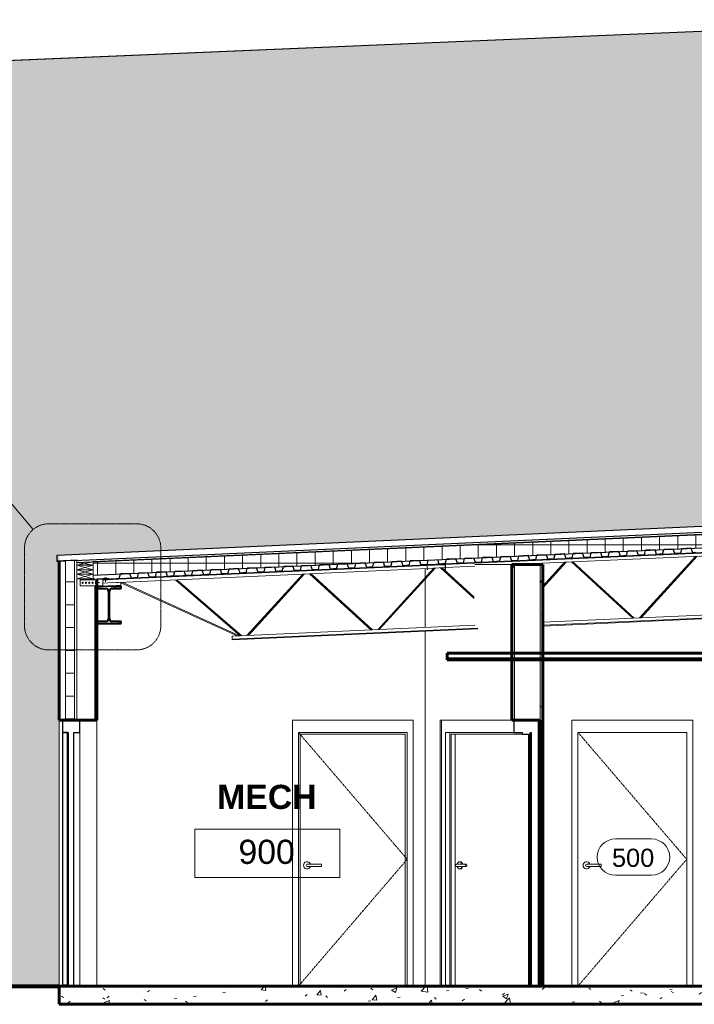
# Model space of a CAD drawing. Header units: inches. Extents: x -2835 to 447, y -63 to 390.
# Tile 2 of 92: x -2586 to -2363, y -6 to 320. Entities that reach past the tile are written whole.
import ezdxf

# ---------------------------------------------------------------- set-up
doc = ezdxf.new("R2010")
doc.units = ezdxf.units.IN
doc.header["$MEASUREMENT"] = 0
for name, pattern in [('Dash 1_16_', [0.125, 0.0625, -0.0625]), ('Dash Dot 3_16_', [0.3125, 0.1875, -0.0625, 0, -0.0625]), ('Grid Line 1_2_', [0.875, 0.5, -0.125, 0.125, -0.125])]:
    doc.linetypes.add(name, pattern=pattern)
for name, color, linetype, lineweight in [('A-ANNO-SYMB', 150, 'Continuous', 9), ('A-AREA-IDEN', 2, 'Continuous', 9), ('A-CLNG', 13, 'Continuous', 18), ('A-DETL', 90, 'Continuous', 9), ('A-DETL-GENF', 92, 'Continuous', 9), ('A-DETL-MEDM', 33, 'Continuous', 30), ('A-DETL-THIN', 151, 'Continuous', 9), ('A-DOOR', 31, 'Continuous', 18), ('A-DOOR-FRAM', 31, 'Continuous', 9), ('A-DOOR-IDEN', 31, 'Continuous', 9), ('A-FLOR', 192, 'Continuous', 18), ('A-FLOR-LEVL', 51, 'Continuous', 9), ('A-FLOR-PATT', 8, 'Continuous', 60), ('A-ROOF', 132, 'Continuous', 18), ('A-WALL', 113, 'Continuous', 18), ('A-WALL-PATT', 111, 'Continuous', 18), ('C-TOPO', 7, 'Continuous', 9), ('I-WALL', 2, 'Continuous', 18), ('S-BEAM', 12, 'Continuous', 18)]:
    doc.layers.add(name, color=color, linetype=linetype, lineweight=lineweight)
doc.styles.add('Arial', font='arial.ttf', dxfattribs={"height": 0.125})
doc.styles.add('Arial_1', font='arial.ttf', dxfattribs={"height": 0.09375})
doc.styles.add('Arial_B', font='arialbd.ttf', dxfattribs={"height": 0.125})
pattern_1 = [(0, (-2446.569, 164), (20.48, 5.12), [0.845, -14.515, 0.845, -14.515, -81.92]), (0, (-2446.569, 164), (20.48, 5.12), [-30.72, 0.845, -29.875, 0.845, -14.515, -35.84]), (0, (-2446.569, 164), (20.48, 5.12), [-76.8, 0.845, -9.395, 0.845, -24.755]), (120, (-2438.889, 166.56), (-14.67405, 15.1762), [0.845, -14.515, 0.845, -14.515, -81.92]), (120, (-2438.889, 166.56), (-14.67405, 15.1762), [-30.72, 0.845, -29.875, 0.845, -14.515, -35.84]), (120, (-2438.889, 166.56), (-14.67405, 15.1762), [-76.8, 0.845, -9.395, 0.845, -24.755]), (240, (-2436.329, 176.8), (-5.80595, -20.2962), [0.845, -14.515, 0.845, -14.515, -81.92]), (240, (-2436.329, 176.8), (-5.80595, -20.2962), [-30.72, 0.845, -29.875, 0.845, -14.515, -35.84]), (240, (-2436.329, 176.8), (-5.80595, -20.2962), [-76.8, 0.845, -9.395, 0.845, -24.755])]
pattern_2 = [(0, (-2446.569, 164), (0, 7.554), []), (90, (-2446.569, 164), (-7.554, 5e-16), [])]

# ---------------------------------------------------------------- blocks, each defined once
blk = doc.blocks.new('Door-Passage-Single-Flush - 36_ x 84_-580149-SHARED SPACE CROSS SECTION')
at = {"layer": 'A-DOOR', "linetype": 'Dash 1_16_', "lineweight": 9}
for p, q in [((-2401.59, 84), (-2365.59, 42)), ((-2365.59, 42), (-2401.59, 0))]:
    blk.add_line(p, q, dxfattribs=at)
at = {"layer": 'A-DOOR', "lineweight": 9}
for p, q in [((-2401.59, 84), (-2401.59, 0)), ((-2365.59, 84), (-2401.59, 84)), ((-2365.59, 0), (-2365.59, 84)), ((-2393.91, 40.39), (-2398.04, 40.39)), ((-2398.04, 39.61), (-2393.91, 39.61)), ((-2393.91, 40.39), (-2393.91, 40)), ((-2393.91, 40), (-2393.91, 39.61))]:
    blk.add_line(p, q, dxfattribs=at)
at = {"layer": 'A-DOOR', "lineweight": 9, "flags": 128}
for points in [[(-2398.04, 40.39), (-2398.07, 40.39), (-2398.09, 40.39), (-2398.12, 40.39), (-2398.14, 40.39), (-2398.16, 40.39), (-2398.19, 40.39), (-2398.21, 40.39), (-2398.23, 40.39), (-2398.25, 40.39), (-2398.27, 40.39), (-2398.3, 40.39), (-2398.32, 40.39), (-2398.34, 40.39), (-2398.36, 40.39), (-2398.38, 40.39), (-2398.4, 40.39), (-2398.42, 40.39), (-2398.43, 40.39), (-2398.45, 40.39), (-2398.47, 40.39), (-2398.48, 40.39), (-2398.5, 40.39), (-2398.51, 40.39), (-2398.53, 40.39), (-2398.54, 40.39), (-2398.55, 40.39), (-2398.57, 40.39), (-2398.58, 40.39), (-2398.59, 40.39), (-2398.6, 40.39), (-2398.6, 40.39), (-2398.61, 40.39), (-2398.62, 40.39), (-2398.62, 40.39), (-2398.63, 40.39), (-2398.63, 40.39), (-2398.63, 40.39), (-2398.63, 40.39), (-2398.64, 40.39)], [(-2398.64, 39.61), (-2398.63, 39.61), (-2398.63, 39.61), (-2398.63, 39.61), (-2398.63, 39.61), (-2398.62, 39.61), (-2398.62, 39.61), (-2398.61, 39.61), (-2398.61, 39.61), (-2398.6, 39.61), (-2398.59, 39.61), (-2398.58, 39.61), (-2398.57, 39.61), (-2398.56, 39.61), (-2398.54, 39.61), (-2398.53, 39.61), (-2398.52, 39.61), (-2398.5, 39.61), (-2398.49, 39.61), (-2398.47, 39.61), (-2398.46, 39.61), (-2398.44, 39.61), (-2398.42, 39.61), (-2398.4, 39.61), (-2398.38, 39.61), (-2398.36, 39.61), (-2398.34, 39.61), (-2398.32, 39.61), (-2398.3, 39.61), (-2398.28, 39.61), (-2398.26, 39.61), (-2398.24, 39.61), (-2398.21, 39.61), (-2398.19, 39.61), (-2398.17, 39.61), (-2398.15, 39.61), (-2398.12, 39.61), (-2398.1, 39.61), (-2398.07, 39.61), (-2398.05, 39.61), (-2398.04, 39.61)]]:
    blk.add_lwpolyline(points, dxfattribs=at)
at = {"layer": 'A-DOOR', "lineweight": 9}
for centre, radius, start, end in [((-2398.73, 40), 1.18, 19.6343, 180), ((-2398.73, 40), 1.18, 180, 340.4367), ((-2398.64, 40), 0.394, 165, 180), ((-2398.64, 40), 0.394, 180, 195), ((-2398.64, 40), 0.394, 120, 135), ((-2398.64, 40), 0.394, 225, 240)]:
    blk.add_arc(centre, radius, start, end, dxfattribs=at)
at = {"layer": 'A-DOOR-FRAM'}
for p, q in [((-2401.59, 0), (-2401.59, 84)), ((-2401.59, 84), (-2365.59, 84)), ((-2365.59, 0), (-2365.59, 84))]:
    blk.add_line(p, q, dxfattribs=at)
blk = doc.blocks.new('Door-Passage-Single-Flush - 36_ x 84_-580072-SHARED SPACE CROSS SECTION')
at = {"layer": 'A-DOOR', "linetype": 'Dash 1_16_', "lineweight": 9}
for p, q in [((-2494.09, 84), (-2458.09, 42)), ((-2458.09, 42), (-2494.09, 0))]:
    blk.add_line(p, q, dxfattribs=at)
at = {"layer": 'A-DOOR', "lineweight": 9}
for p, q in [((-2486.41, 40.39), (-2490.54, 40.39)), ((-2490.54, 39.61), (-2486.41, 39.61)), ((-2486.41, 40.39), (-2486.41, 40)), ((-2486.41, 40), (-2486.41, 39.61))]:
    blk.add_line(p, q, dxfattribs=at)
at = {"layer": 'A-DOOR', "lineweight": 9, "flags": 128}
for points in [[(-2490.54, 40.39), (-2490.57, 40.39), (-2490.59, 40.39), (-2490.62, 40.39), (-2490.64, 40.39), (-2490.66, 40.39), (-2490.69, 40.39), (-2490.71, 40.39), (-2490.73, 40.39), (-2490.75, 40.39), (-2490.77, 40.39), (-2490.8, 40.39), (-2490.82, 40.39), (-2490.84, 40.39), (-2490.86, 40.39), (-2490.88, 40.39), (-2490.9, 40.39), (-2490.92, 40.39), (-2490.93, 40.39), (-2490.95, 40.39), (-2490.97, 40.39), (-2490.98, 40.39), (-2491, 40.39), (-2491.01, 40.39), (-2491.03, 40.39), (-2491.04, 40.39), (-2491.05, 40.39), (-2491.07, 40.39), (-2491.08, 40.39), (-2491.09, 40.39), (-2491.1, 40.39), (-2491.1, 40.39), (-2491.11, 40.39), (-2491.12, 40.39), (-2491.12, 40.39), (-2491.13, 40.39), (-2491.13, 40.39), (-2491.13, 40.39), (-2491.13, 40.39), (-2491.14, 40.39)], [(-2491.14, 39.61), (-2491.13, 39.61), (-2491.13, 39.61), (-2491.13, 39.61), (-2491.13, 39.61), (-2491.12, 39.61), (-2491.12, 39.61), (-2491.11, 39.61), (-2491.11, 39.61), (-2491.1, 39.61), (-2491.09, 39.61), (-2491.08, 39.61), (-2491.07, 39.61), (-2491.06, 39.61), (-2491.04, 39.61), (-2491.03, 39.61), (-2491.02, 39.61), (-2491, 39.61), (-2490.99, 39.61), (-2490.97, 39.61), (-2490.96, 39.61), (-2490.94, 39.61), (-2490.92, 39.61), (-2490.9, 39.61), (-2490.88, 39.61), (-2490.86, 39.61), (-2490.84, 39.61), (-2490.82, 39.61), (-2490.8, 39.61), (-2490.78, 39.61), (-2490.76, 39.61), (-2490.74, 39.61), (-2490.71, 39.61), (-2490.69, 39.61), (-2490.67, 39.61), (-2490.65, 39.61), (-2490.62, 39.61), (-2490.6, 39.61), (-2490.57, 39.61), (-2490.55, 39.61), (-2490.54, 39.61)]]:
    blk.add_lwpolyline(points, dxfattribs=at)
at = {"layer": 'A-DOOR', "lineweight": 9}
for centre, radius, start, end in [((-2491.23, 40), 1.18, 19.6343, 180), ((-2491.23, 40), 1.18, 180, 340.4367), ((-2491.14, 40), 0.394, 165, 180), ((-2491.14, 40), 0.394, 180, 195), ((-2491.14, 40), 0.394, 120, 135), ((-2491.14, 40), 0.394, 225, 240)]:
    blk.add_arc(centre, radius, start, end, dxfattribs=at)
at = {"layer": 'A-DOOR-FRAM'}
for p, q in [((-2494.09, 84), (-2458.09, 84)), ((-2494.09, 0), (-2494.09, 84)), ((-2493.46, 83.37), (-2458.71, 83.37)), ((-2493.46, 0), (-2493.46, 83.37)), ((-2458.71, 83.37), (-2458.71, 0)), ((-2458.09, 84), (-2458.09, 0))]:
    blk.add_line(p, q, dxfattribs=at)
blk = doc.blocks.new('K-Series Bar Joist-Rod Web - 22K5-486216-SHARED SPACE CROSS SECTION')
at = {"layer": 'S-BEAM', "color": 250}
for p, q in [((-2295.82, 146.49), (-2451.28, 139.5)), ((-2295.82, 146.24), (-2445.71, 139.5)), ((-2295.82, 145.24), (-2423.46, 139.5)), ((-2337.98, 123.83), (-2318.25, 144.23)), ((-2337.43, 123.85), (-2317.85, 144.12)), ((-2337.22, 123.86), (-2300.09, 145.05)), ((-2336.4, 123.9), (-2299.67, 144.86)), ((-2317.98, 144.25), (-2317.85, 144.12)), ((-2295.82, 145.24), (-2299.68, 145.07)), ((-2299.63, 144.07), (-2299.68, 145.07)), ((-2295.82, 144.24), (-2299.63, 144.07)), ((-2299.63, 144), (-2299.63, 144.07)), ((-2295.63, 144.08), (-2295.63, 144)), ((-2413.22, 131.8), (-2405.47, 140.31)), ((-2406, 140.29), (-2413.22, 132.35)), ((-2403.76, 140.39), (-2383.46, 121.78)), ((-2382.93, 121.8), (-2403.23, 140.41)), ((-2362.68, 142.23), (-2381.22, 121.88)), ((-2380.69, 121.9), (-2362.15, 142.26)), ((-2360.44, 142.34), (-2340.15, 123.73)), ((-2339.62, 123.75), (-2359.91, 142.36)), ((-2451.43, 139.49), (-2556.07, 134.79)), ((-2451.46, 139.24), (-2556.07, 134.54)), ((-2451.46, 138.24), (-2556.07, 133.53)), ((-2449.31, 138.34), (-2467.85, 117.98)), ((-2467.32, 118.01), (-2448.78, 138.36)), ((-2446.49, 139.46), (-2451.43, 139.24)), ((-2445.5, 138.51), (-2451.43, 138.24)), ((-2447.07, 138.44), (-2435.96, 128.25)), ((-2435.96, 128.76), (-2446.54, 138.46)), ((-2435.71, 138.95), (-2445.46, 138.51)), ((-2552.86, 133.68), (-2556.07, 133.53)), ((-2552.86, 133.68), (-2552.82, 132.68)), ((-2513.56, 115.93), (-2552.45, 133.7)), ((-2534.68, 134.36), (-2534.56, 134.5)), ((-2513.37, 115.95), (-2534.68, 134.36)), ((-2512.81, 115.96), (-2534.29, 134.51)), ((-2492.63, 136.39), (-2511.17, 116.03)), ((-2510.64, 116.06), (-2492.1, 136.41)), ((-2490.39, 136.49), (-2470.09, 117.88)), ((-2469.56, 117.91), (-2489.86, 136.51)), ((-2552.82, 132.68), (-2556.07, 132.53)), ((-2552.8, 132.43), (-2556.07, 132.28)), ((-2514.38, 115.89), (-2552.85, 133.47)), ((-2552.82, 132.68), (-2552.8, 132.43)), ((-2334.77, 123.97), (-2413.22, 120.44)), ((-2334.77, 123.97), (-2334.72, 122.97)), ((-2334.72, 122.97), (-2413.22, 119.44)), ((-2334.71, 122.72), (-2413.22, 119.19)), ((-2334.72, 122.97), (-2334.71, 122.72)), ((-2435.71, 119.43), (-2516.02, 115.82)), ((-2434.71, 118.47), (-2515.98, 114.82)), ((-2434.71, 118.22), (-2515.96, 114.57)), ((-2515.98, 114.82), (-2516.02, 115.82)), ((-2515.96, 114.57), (-2515.98, 114.82))]:
    blk.add_line(p, q, dxfattribs=at)
blk = doc.blocks.new('W-Wide Flange - W12X50-V1-SHARED SPACE CROSS SECTION')
at = {"layer": 'S-BEAM', "color": 55, "lineweight": 30}
for p, q in [((-2558.82, 132.25), (-2560.84, 132.25)), ((-2560.84, 132.25), (-2560.84, 131.61)), ((-2560.84, 131.61), (-2557.84, 131.61)), ((-2556.98, 130.75), (-2556.98, 121.55)), ((-2556.61, 121.55), (-2556.61, 130.75)), ((-2552.76, 132.25), (-2556.07, 132.25)), ((-2555.75, 131.61), (-2552.76, 131.61)), ((-2552.76, 131.61), (-2552.76, 132.25)), ((-2557.84, 120.69), (-2560.84, 120.69)), ((-2560.84, 120.69), (-2560.84, 120.05)), ((-2552.76, 120.69), (-2555.75, 120.69)), ((-2552.76, 120.05), (-2552.76, 120.69)), ((-2560.84, 120.05), (-2552.76, 120.05))]:
    blk.add_line(p, q, dxfattribs=at)
for centre, start, end in [((-2557.84, 130.75), 0, 90), ((-2555.75, 130.75), 90, 180), ((-2557.84, 121.55), 270, 0), ((-2555.75, 121.55), 180, 270)]:
    blk.add_arc(centre, 0.86, start, end, dxfattribs=at)
blk = doc.blocks.new('Door-Passage-Single-Flush - 36_ x 84_-579968-SHARED SPACE CROSS SECTION')
at = {"layer": 'A-DOOR', "lineweight": 30}
for p, q in [((-2417.11, 84), (-2417.11, 0)), ((-2417.06, 84), (-2417.11, 84)), ((-2417.06, 0), (-2417.06, 84)), ((-2417.11, 0), (-2417.06, 0))]:
    blk.add_line(p, q, dxfattribs=at)
at = {"layer": 'A-DOOR', "lineweight": 9}
for p, q in [((-2438.59, 40.39), (-2441.51, 40.39)), ((-2441.51, 39.61), (-2438.59, 39.61)), ((-2440.52, 41.18), (-2440.74, 41.18)), ((-2440.74, 38.82), (-2440.52, 38.82))]:
    blk.add_line(p, q, dxfattribs=at)
at = {"layer": 'A-DOOR', "lineweight": 9, "flags": 128}
for points in [[(-2442.08, 40), (-2442.08, 40.02), (-2442.08, 40.03), (-2442.07, 40.05), (-2442.07, 40.06), (-2442.07, 40.08), (-2442.07, 40.09), (-2442.06, 40.11), (-2442.06, 40.12), (-2442.05, 40.14), (-2442.05, 40.15), (-2442.04, 40.17), (-2442.03, 40.18), (-2442.02, 40.2), (-2442.02, 40.21), (-2442.01, 40.22), (-2442, 40.24), (-2441.99, 40.25), (-2441.98, 40.26), (-2441.97, 40.27), (-2441.96, 40.28), (-2441.95, 40.29), (-2441.93, 40.3), (-2441.92, 40.31), (-2441.91, 40.32), (-2441.9, 40.33), (-2441.88, 40.34), (-2441.87, 40.35), (-2441.85, 40.35), (-2441.84, 40.36), (-2441.83, 40.37), (-2441.81, 40.37), (-2441.8, 40.38), (-2441.78, 40.38), (-2441.77, 40.38), (-2441.75, 40.39), (-2441.73, 40.39), (-2441.72, 40.39), (-2441.7, 40.39), (-2441.69, 40.39), (-2441.68, 40.39)], [(-2441.68, 39.61), (-2441.7, 39.61), (-2441.71, 39.61), (-2441.73, 39.61), (-2441.75, 39.61), (-2441.76, 39.61), (-2441.78, 39.62), (-2441.79, 39.62), (-2441.81, 39.63), (-2441.82, 39.63), (-2441.84, 39.64), (-2441.85, 39.64), (-2441.86, 39.65), (-2441.88, 39.66), (-2441.89, 39.67), (-2441.91, 39.68), (-2441.92, 39.68), (-2441.93, 39.69), (-2441.94, 39.7), (-2441.95, 39.71), (-2441.97, 39.73), (-2441.98, 39.74), (-2441.99, 39.75), (-2442, 39.76), (-2442.01, 39.77), (-2442.01, 39.79), (-2442.02, 39.8), (-2442.03, 39.81), (-2442.04, 39.83), (-2442.04, 39.84), (-2442.05, 39.86), (-2442.06, 39.87), (-2442.06, 39.89), (-2442.06, 39.9), (-2442.07, 39.92), (-2442.07, 39.93), (-2442.07, 39.95), (-2442.07, 39.96), (-2442.08, 39.98), (-2442.08, 40), (-2442.08, 40)], [(-2441.51, 40.39), (-2441.53, 40.39), (-2441.54, 40.39), (-2441.56, 40.39), (-2441.57, 40.39), (-2441.58, 40.39), (-2441.6, 40.39), (-2441.61, 40.39), (-2441.62, 40.39), (-2441.63, 40.39), (-2441.64, 40.39), (-2441.65, 40.39), (-2441.66, 40.39), (-2441.66, 40.39), (-2441.67, 40.39), (-2441.67, 40.39), (-2441.68, 40.39), (-2441.68, 40.39), (-2441.68, 40.39), (-2441.68, 40.39), (-2441.68, 40.39)], [(-2441.68, 40.39), (-2441.68, 40.39), (-2441.68, 40.39), (-2441.68, 40.39), (-2441.68, 40.39), (-2441.67, 40.39), (-2441.67, 40.39), (-2441.66, 40.39), (-2441.65, 40.39), (-2441.65, 40.39), (-2441.64, 40.39), (-2441.63, 40.39), (-2441.62, 40.39), (-2441.6, 40.39), (-2441.59, 40.39), (-2441.58, 40.39), (-2441.57, 40.39), (-2441.55, 40.39), (-2441.54, 40.39), (-2441.52, 40.39), (-2441.51, 40.39)], [(-2441.51, 39.61), (-2441.53, 39.61), (-2441.54, 39.61), (-2441.56, 39.61), (-2441.57, 39.61), (-2441.58, 39.61), (-2441.6, 39.61), (-2441.61, 39.61), (-2441.62, 39.61), (-2441.63, 39.61), (-2441.64, 39.61), (-2441.65, 39.61), (-2441.66, 39.61), (-2441.66, 39.61), (-2441.67, 39.61), (-2441.67, 39.61), (-2441.68, 39.61), (-2441.68, 39.61), (-2441.68, 39.61), (-2441.68, 39.61), (-2441.68, 39.61)], [(-2441.68, 39.61), (-2441.68, 39.61), (-2441.68, 39.61), (-2441.68, 39.61), (-2441.68, 39.61), (-2441.67, 39.61), (-2441.67, 39.61), (-2441.66, 39.61), (-2441.65, 39.61), (-2441.65, 39.61), (-2441.64, 39.61), (-2441.63, 39.61), (-2441.62, 39.61), (-2441.6, 39.61), (-2441.59, 39.61), (-2441.58, 39.61), (-2441.57, 39.61), (-2441.55, 39.61), (-2441.54, 39.61), (-2441.52, 39.61), (-2441.51, 39.61)]]:
    blk.add_lwpolyline(points, dxfattribs=at)
at = {"layer": 'A-DOOR', "lineweight": 9}
for centre, major_axis, start_param, end_param in [((-2440.74, 40), (0, 1.18), 5.055073, 7.514078), ((-2440.74, 40), (0, 1.18), 1.9107, 4.369705), ((-2440.52, 40), (0, 1.18), 5.050329, 6.283185), ((-2440.52, 40), (0, 1.18), 3.141593, 4.369705), ((-2438.59, 40), (0, 0.394), 4.712389, 7.853982), ((-2438.59, 40), (0, 0.394), 1.570796, 4.712389)]:
    blk.add_ellipse(centre, major_axis=major_axis, ratio=0.707107, start_param=start_param, end_param=end_param, dxfattribs=at)
at = {"layer": 'A-DOOR-FRAM'}
for p, q in [((-2446.78, 88), (-2446.78, 0)), ((-2445.37, 0), (-2445.37, 84)), ((-2445.37, 84), (-2422.77, 84)), ((-2444, 84), (-2444, 0)), ((-2443.56, 0), (-2443.56, 83.37)), ((-2443.56, 83.37), (-2420.03, 83.37)), ((-2442.23, 83.37), (-2442.23, 0))]:
    blk.add_line(p, q, dxfattribs=at)
at = {"layer": 'A-DOOR-FRAM', "lineweight": 30}
for p, q in [((-2414.64, 88), (-2422.77, 88)), ((-2422.77, 88), (-2422.77, 84)), ((-2414.64, 0), (-2414.64, 88)), ((-2422.77, 84), (-2420.03, 84)), ((-2420.03, 84), (-2420.03, 83.37)), ((-2420.03, 83.37), (-2417.94, 83.37)), ((-2417.94, 83.37), (-2417.94, 0)), ((-2417.38, 0), (-2417.38, 84)), ((-2417.38, 84), (-2417.06, 84)), ((-2417.06, 84), (-2417.06, 0)), ((-2417.94, 0), (-2417.38, 0)), ((-2417.06, 0), (-2414.64, 0))]:
    blk.add_line(p, q, dxfattribs=at)
blk = doc.blocks.new('Door-Exterior-Double - 72_ x 84_-481738-SHARED SPACE CROSS SECTION')
at = {"layer": 'A-DOOR', "lineweight": 30}
for p, q in [((-2570.46, 84), (-2572.21, 84)), ((-2572.21, 84), (-2572.21, 0.5)), ((-2570.46, 0.5), (-2570.46, 84)), ((-2572.21, 0.5), (-2570.46, 0.5))]:
    blk.add_line(p, q, dxfattribs=at)
at = {"layer": 'A-DOOR', "lineweight": 9}
for p, q in [((-2572.21, 0.5), (-2573.21, 0)), ((-2570.46, 0.5), (-2572.21, 0.5)), ((-2569.46, 0), (-2570.46, 0.5)), ((-2573.21, 0), (-2569.46, 0))]:
    blk.add_line(p, q, dxfattribs=at)
at = {"layer": 'A-DOOR-FRAM', "lineweight": 30}
for p, q in [((-2566.46, 88), (-2572.21, 88)), ((-2572.21, 88), (-2572.21, 84)), ((-2566.46, 84), (-2566.46, 88)), ((-2572.21, 84), (-2570.28, 84)), ((-2570.28, 84), (-2570.28, 0)), ((-2568.4, 0), (-2568.4, 84)), ((-2568.4, 84), (-2566.46, 84)), ((-2570.28, 0), (-2568.4, 0))]:
    blk.add_line(p, q, dxfattribs=at)
at = {"layer": 'A-DOOR-FRAM'}
blk.add_line((-2566.46, 84), (-2566.46, 0), dxfattribs=at)
blk = doc.blocks.new('W-Wide Flange - W12X50-V3-SHARED SPACE CROSS SECTION')
at = {"layer": 'S-BEAM', "lineweight": 9}
h = blk.add_hatch(dxfattribs=at)
h.set_pattern_fill('FP1_4', color=256, style=0, pattern_type=2)
h.set_pattern_definition([(45, (-2446.569, 164), (-6.3357, 6.3357), []), (45, (-2446.569, 173.6), (-6.3357, 6.3357), [])])
h.paths.add_polyline_path([(-2552.76, 120.05), (-2552.76, 120.69), (-2555.75, 120.69), (-2556.18, 120.81), (-2556.5, 121.12), (-2556.61, 121.55), (-2556.61, 130.75), (-2556.5, 131.18), (-2556.18, 131.49), (-2555.75, 131.61), (-2552.76, 131.61), (-2552.76, 132.25), (-2560.84, 132.25), (-2560.84, 131.61), (-2557.84, 131.61), (-2557.41, 131.49), (-2557.1, 131.18), (-2556.98, 130.75), (-2556.98, 121.55), (-2557.1, 121.12), (-2557.41, 120.81), (-2557.84, 120.69), (-2560.84, 120.69), (-2560.84, 120.05)])
at = {"layer": 'S-BEAM', "lineweight": 40}
for p, q in [((-2558.82, 132.25), (-2560.84, 132.25)), ((-2560.84, 132.25), (-2560.84, 131.61)), ((-2560.84, 131.61), (-2557.84, 131.61)), ((-2556.98, 130.75), (-2556.98, 121.55)), ((-2556.61, 121.55), (-2556.61, 130.75)), ((-2552.76, 132.25), (-2556.07, 132.25)), ((-2555.75, 131.61), (-2552.76, 131.61)), ((-2552.76, 131.61), (-2552.76, 132.25)), ((-2557.84, 120.69), (-2560.84, 120.69)), ((-2560.84, 120.69), (-2560.84, 120.05)), ((-2552.76, 120.69), (-2555.75, 120.69)), ((-2552.76, 120.05), (-2552.76, 120.69)), ((-2560.84, 120.05), (-2552.76, 120.05))]:
    blk.add_line(p, q, dxfattribs=at)
for centre, start, end in [((-2557.84, 130.75), 0, 90), ((-2555.75, 130.75), 90, 180), ((-2557.84, 121.55), 270, 0), ((-2555.75, 121.55), 180, 270)]:
    blk.add_arc(centre, 0.86, start, end, dxfattribs=at)
blk = doc.blocks.new('Metal Deck - 1 1_2_-21196-SHARED SPACE CROSS SECTION')
at = {"layer": 'A-DETL-MEDM'}
for p, q in [((-2451.47, 139.49), (-2451.11, 141)), ((-2447.48, 139.67), (-2447.98, 141.15)), ((-2451.47, 139.49), (-2452.47, 139.45)), ((-2446.48, 139.72), (-2447.48, 139.67))]:
    blk.add_line(p, q, dxfattribs=at)
blk = doc.blocks.new('Rigid Insulation-Section - 4_4_-565213-SHARED SPACE CROSS SECTION')
at = {"layer": 'A-DETL-GENF'}
h = blk.add_hatch(dxfattribs=at)
h.set_pattern_fill('FP1_5', color=256, style=0, pattern_type=2)
h.set_pattern_definition([(0, (-2446.569, 164), (0, 6), []), (90, (-2446.569, 164), (-6, 4e-16), [])])
h.paths.add_polyline_path([(-2561.96, 136.02), (-2290.46, 148.22), (-2290.46, 152.62), (-2290.46, 152.62), (-2561.96, 140.43), (-2561.96, 136.32)])
at = {"layer": 'A-DETL-MEDM'}
for p, q in [((-2290.27, 152.63), (-2561.96, 140.43)), ((-2561.96, 136.02), (-2290.46, 148.22))]:
    blk.add_line(p, q, dxfattribs=at)
blk = doc.blocks.new('Metal Deck - 1 1_2_-V5-SHARED SPACE CROSS SECTION')
at = {"layer": 'A-DETL-MEDM'}
for p, q in [((-2343.58, 144.35), (-2344.58, 144.3)), ((-2343.58, 144.35), (-2343.22, 145.86)), ((-2340.09, 146), (-2343.22, 145.86)), ((-2339.59, 144.52), (-2340.09, 146)), ((-2338.59, 144.57), (-2339.59, 144.52))]:
    blk.add_line(p, q, dxfattribs=at)
blk = doc.blocks.new('C Studs-Section - 6_-390722-SHARED SPACE CROSS SECTION')
at = {"layer": 'A-DETL-GENF'}
for p, q in [((-2451.46, 139.47), (-2451.46, 137.91)), ((-2445.49, 139.5), (-2451.43, 139.5)), ((-2451.43, 137.91), (-2451.43, 139.46)), ((-2451.43, 139.46), (-2445.5, 139.46)), ((-2451.21, 137.91), (-2451.43, 137.91)), ((-2451.43, 137.87), (-2451.21, 137.87)), ((-2451.21, 137.87), (-2451.21, 137.91)), ((-2445.5, 137.91), (-2445.71, 137.91)), ((-2445.71, 137.91), (-2445.71, 137.87)), ((-2445.71, 137.87), (-2445.49, 137.87)), ((-2445.5, 139.46), (-2445.5, 137.91)), ((-2445.46, 137.91), (-2445.46, 139.47))]:
    blk.add_line(p, q, dxfattribs=at)
for centre, start, end in [((-2451.43, 139.47), 90, 180), ((-2451.43, 137.91), 180, 270), ((-2445.49, 139.47), 0, 90), ((-2445.49, 137.91), 270, 0)]:
    blk.add_arc(centre, 0.0312, start, end, dxfattribs=at)
blk = doc.blocks.new('Room Tag - Room Tag-42828-SHARED SPACE CROSS SECTION')
at = {"layer": 'A-AREA-IDEN'}
for p, q in [((-2528.41, 51.92), (-2528.41, 35.92)), ((-2528.41, 51.92), (-2480.41, 51.92)), ((-2480.41, 51.92), (-2480.41, 35.92)), ((-2528.41, 35.92), (-2480.41, 35.92))]:
    blk.add_line(p, q, dxfattribs=at)
blk = doc.blocks.new('Door Tag - Door Tag-4658-SHARED SPACE CROSS SECTION')
at = {"layer": 'A-DOOR-IDEN'}
for p, q in [((-2389.21, 48.72), (-2377.21, 48.72)), ((-2389.21, 36.72), (-2377.21, 36.72))]:
    blk.add_line(p, q, dxfattribs=at)
for centre, start, end in [((-2389.21, 42.72), 90, 270), ((-2377.21, 42.72), 270, 90)]:
    blk.add_arc(centre, 6, start, end, dxfattribs=at)

msp = doc.modelspace()

# ---------------------------------------------------------------- hatches: boundary and pattern name
at = {"layer": 'A-DETL-GENF'}
h = msp.add_hatch(dxfattribs=at)
h.set_pattern_fill('FP1_1', color=10, style=0, pattern_type=2)
h.set_pattern_definition(pattern_1)
h.paths.add_polyline_path([(-2767.21, 269.95), (-2267.21, 290.9), (-2267.21, 319.85), (-2767.21, 298.89)])
h = msp.add_hatch(dxfattribs=at)
h.set_pattern_fill('FP1_2', color=10, style=0, pattern_type=2)
h.set_pattern_definition(pattern_2)
h.paths.add_polyline_path([(-2568.21, 127.99), (-2568.21, 140.9), (-2571.21, 140.77), (-2571.21, 127.99)])
at = {"layer": 'A-FLOR-PATT', "lineweight": 9}
h = msp.add_hatch(dxfattribs=at)
h.set_pattern_fill('FP1_3', color=256, style=0, pattern_type=2)
h.set_pattern_definition([(50, (-2446.569, 164), (18.3621, -1.6068), [1.92, -21.12]), (355, (-2446.569, 164), (-3.5523, 19.2559), [1.536, -16.896]), (100.451, (-2445.039, 163.866), (14.8102, 17.6493), [1.632, -17.949]), (46.184, (-2446.57, 169.12), (27.3212, -4.2376), [2.88, -31.68]), (96.636, (-2444.293, 168.767), (23.9275, 24.9372), [2.448, -26.924]), (351.184, (-2446.57, 169.12), (23.9276, 24.9374), [2.304, -25.344]), (21, (-2444.009, 167.84), (15.2808, -10.3075), [1.92, -21.12]), (326, (-2444.009, 167.84), (6.2286, 18.5637), [1.536, -16.896]), (71.451, (-2442.736, 166.981), (21.5098, 8.2563), [1.632, -17.949]), (37.5, (-2446.569, 164), (0.3111, 8.52254), [0.845, -15.846, 0.845, -16.307, -16.96]), (37.5, (-2446.569, 164), (0.3111, 8.52254), [-33.843, 0.845, -16.115]), (7.5, (-2446.569, 164), (6.73464, 10.09743), [0.845, -8.934, 0.845, -15.462, -6.464]), (7.5, (-2446.569, 164), (6.73464, 10.09743), [-26.086, 0.845, -5.619]), (327.5, (-2452.278, 164), (13.6661, -0.57719), [0.845, -5.555, 0.845, -19.123, -26.496]), (327.5, (-2452.278, 164), (13.6661, -0.57719), [-26.368, 0.845, -25.651]), (317.5, (-2454.838, 164), (14.92985, 2.56286), [0.845, -7.475, 0.845, -12.416, -18.816]), (317.5, (-2454.838, 164), (14.92985, 2.56286), [-21.581, 0.845, -17.971])])
h.paths.add_polyline_path([(-2279.21, -6), (-2279.21, 0), (-2573.21, 0), (-2573.21, -6), (-2308.75, -6)])
at = {"layer": 'A-WALL-PATT', "lineweight": 9}
h = msp.add_hatch(dxfattribs=at)
h.set_pattern_fill('FP1_1', color=256, style=0, pattern_type=2)
h.set_pattern_definition(pattern_1)
h.paths.add_polyline_path([(-2278.72, 40.39), (-2278.72, 40.38), (-2278.7, 40.38)])
h.paths.add_polyline_path([(-2573.21, 0), (-2573.21, 142.68), (-2279.21, 155.88), (-2279.21, 40.39), (-2278.01, 40.37), (-2277.78, 40.19), (-2277.75, 40.05), (-2277.79, 39.8), (-2277.93, 39.66), (-2277.95, 39.67), (-2278.03, 39.62), (-2278.24, 39.62), (-2279.21, 39.61), (-2279.21, 0), (-2267.21, 0), (-2267.21, 299.83), (-2767.21, 278.88), (-2767.21, 0), (-2649.78, 0)])
h.paths.add_polyline_path([(-2278.72, 39.62), (-2278.64, 39.66), (-2278.65, 39.66)])
h.paths.add_polyline_path([(-2535.09, 135.79), (-2511.94, 136.77), (-2452.09, 139.46), (-2452.09, 139.5), (-2451.28, 139.5), (-2295.82, 146.5), (-2295.82, 146.56), (-2529.91, 136.02)])
h = msp.add_hatch(dxfattribs=at)
h.set_pattern_fill('FP1_1', color=256, style=0, pattern_type=2)
h.set_pattern_definition(pattern_1)
h.paths.add_polyline_path([(-2422.59, 88), (-2422.59, 139.5), (-2423.47, 139.5), (-2423.47, 88)])
h = msp.add_hatch(dxfattribs=at)
h.set_pattern_fill('FP1_1', color=256, style=0, pattern_type=2)
h.set_pattern_definition(pattern_1)
h.paths.add_polyline_path([(-2413.22, 0), (-2413.22, 139.5), (-2414.11, 139.5), (-2414.11, 0)])
h = msp.add_hatch(dxfattribs=at)
h.set_pattern_fill('FP1_1', color=256, style=0, pattern_type=2)
h.set_pattern_definition(pattern_1)
h.paths.add_polyline_path([(-2560.84, 88), (-2560.84, 134.63), (-2561.22, 134.62), (-2561.22, 132.51), (-2561.46, 132.51), (-2561.46, 88)])
h = msp.add_hatch(dxfattribs=at)
h.set_pattern_fill('FP1_2', color=256, style=0, pattern_type=2)
h.set_pattern_definition(pattern_2)
h.paths.add_polyline_path([(-2571.21, 88), (-2568.21, 88), (-2568.21, 127.99), (-2571.21, 127.99), (-2571.21, 104.78)])

# ---------------------------------------------------------------- linework, layer by layer
at = {"layer": 'A-ANNO-SYMB'}
msp.add_line((-2581.89, 151.14), (-2593.6, 165.03), dxfattribs=at)
at = {"layer": 'A-ANNO-SYMB', "linetype": 'Dash Dot 3_16_'}
for p, q in [((-2547.62, 153.02), (-2576.74, 153.02)), ((-2584.74, 145.02), (-2584.74, 119.29)), ((-2539.62, 119.29), (-2539.62, 145.02)), ((-2576.74, 111.29), (-2547.62, 111.29))]:
    msp.add_line(p, q, dxfattribs=at)
for centre, start, end in [((-2576.74, 145.02), 90, 180), ((-2547.62, 145.02), 0, 90), ((-2576.74, 119.29), 180, 270), ((-2547.62, 119.29), 270, 0)]:
    msp.add_arc(centre, 8, start, end, dxfattribs=at)
at = {"layer": 'A-CLNG', "lineweight": 60}
for p, q in [((-2291.59, 110.25), (-2444.84, 110.25)), ((-2444.84, 110.25), (-2444.84, 108)), ((-2444.84, 108), (-2291.59, 108))]:
    msp.add_line(p, q, dxfattribs=at)
at = {"layer": 'A-CLNG'}
msp.add_line((-2291.59, 108.62), (-2444.84, 108.62), dxfattribs=at)
at = {"layer": 'A-DETL', "lineweight": 30}
msp.add_line((-2267.21, 319.85), (-2767.21, 298.89), dxfattribs=at)
at = {"layer": 'A-DETL', "lineweight": 18}
for p, q in [((-2574.06, 140.77), (-2567.32, 141.07)), ((-2574.06, 140.77), (-2574.06, 140.52)), ((-2574.06, 140.52), (-2573.31, 140.55)), ((-2573.31, 140.55), (-2573.31, 139.97)), ((-2568.21, 140.9), (-2571.21, 140.77)), ((-2571.21, 140.77), (-2571.21, 127.99)), ((-2568.21, 127.99), (-2568.21, 140.9)), ((-2567.46, 139.32), (-2567.46, 140.93)), ((-2561.96, 140.43), (-2567.46, 140.18)), ((-2567.46, 140.18), (-2567.46, 139.32)), ((-2561.96, 139.32), (-2561.96, 140.43)), ((-2573.31, 139.97), (-2573.58, 139.7)), ((-2567.46, 139.32), (-2567.46, 137.82)), ((-2561.96, 139.32), (-2567.46, 139.32)), ((-2567.46, 137.82), (-2567.46, 136.32)), ((-2567.46, 137.82), (-2561.96, 137.82)), ((-2561.96, 137.82), (-2561.96, 139.32)), ((-2561.96, 136.32), (-2561.96, 137.82)), ((-2568.21, 131.64), (-2568.21, 135.14)), ((-2567.46, 136.32), (-2567.46, 134.82)), ((-2567.46, 133.92), (-2567.46, 136.32)), ((-2567.46, 136.32), (-2561.96, 136.32)), ((-2567.46, 134.82), (-2561.96, 134.82)), ((-2561.46, 134.82), (-2567.46, 134.82)), ((-2561.96, 134.82), (-2561.96, 136.32)), ((-2561.46, 134.51), (-2561.46, 134.82)), ((-2558.82, 132.25), (-2558.82, 134.66)), ((-2558.82, 134.41), (-2555.53, 134.56)), ((-2558.82, 133.41), (-2555.48, 133.56)), ((-2558.82, 132.41), (-2555.48, 132.56)), ((-2571.21, 126.26), (-2571.21, 127.99))]:
    msp.add_line(p, q, dxfattribs=at)
at = {"layer": 'A-DETL', "lineweight": 60}
msp.add_line((-2573.21, 133.76), (-2573.21, 140.67), dxfattribs=at)
at = {"layer": 'A-DETL'}
for p, q in [((-2560.84, 134.51), (-2566.34, 134.51)), ((-2566.34, 134.51), (-2566.34, 132.51)), ((-2561.27, 133.17), (-2561.27, 133.92)), ((-2561.09, 132.51), (-2561.09, 134.51)), ((-2556.8, 135), (-2560.84, 134.82)), ((-2560.84, 132.25), (-2560.84, 134.82)), ((-2556.8, 134.75), (-2560.59, 134.58)), ((-2560.59, 132.25), (-2560.59, 134.58)), ((-2556.07, 134.79), (-2558.82, 134.66)), ((-2558.82, 134.66), (-2558.82, 132.25)), ((-2558.31, 135.13), (-2557.56, 135.16)), ((-2557.92, 135.15), (-2557.92, 133.78)), ((-2556.8, 134.75), (-2556.8, 135)), ((-2560.84, 132.51), (-2566.34, 132.51)), ((-2561.27, 133.55), (-2559.91, 133.55)), ((-2558.82, 132.25), (-2556.07, 132.25))]:
    msp.add_line(p, q, dxfattribs=at)
for centre in [(-2565.49, 133.51), (-2564.39, 133.51), (-2563.29, 133.51), (-2562.19, 133.51)]:
    msp.add_circle(centre, 0.2, dxfattribs=at)
at = {"layer": 'A-DETL-MEDM'}
for p, q in [((-2573.96, 142.64), (-2278.49, 155.91)), ((-2568.21, 140.9), (-2284.21, 153.66)), ((-2567.46, 140.18), (-2292.13, 152.55)), ((-2573.96, 140.64), (-2573.96, 142.64)), ((-2573.96, 140.64), (-2571.21, 140.76))]:
    msp.add_line(p, q, dxfattribs=at)
at = {"layer": 'A-DETL-THIN'}
for p, q in [((-2561.96, 140.43), (-2567.46, 139.32)), ((-2567.46, 140.18), (-2561.96, 139.32)), ((-2567.46, 139.32), (-2561.96, 137.82)), ((-2561.96, 139.32), (-2567.46, 137.82)), ((-2567.46, 137.82), (-2561.96, 136.32)), ((-2561.96, 137.82), (-2567.46, 136.32)), ((-2567.46, 136.32), (-2561.96, 134.82)), ((-2561.96, 136.32), (-2567.46, 134.82))]:
    msp.add_line(p, q, dxfattribs=at)
at = {"layer": 'A-FLOR', "lineweight": 60}
for p, q in [((-2279.21, 0), (-2573.21, 0)), ((-2573.21, 0), (-2573.21, -6)), ((-2573.21, -6), (-2279.21, -6))]:
    msp.add_line(p, q, dxfattribs=at)
at = {"layer": 'A-FLOR-LEVL', "linetype": 'Grid Line 1_2_'}
msp.add_line((-2834.52, 0), (-2152.75, 0), dxfattribs=at)
at = {"layer": 'A-ROOF'}
msp.add_line((-2267.21, 319.85), (-2767.21, 298.89), dxfattribs=at)
at = {"layer": 'A-WALL'}
for p, q in [((-2422.59, 139.5), (-2422.59, 88)), ((-2414.11, 139.5), (-2414.11, 0)), ((-2567.46, 133.92), (-2567.46, 88)), ((-2561.46, 132.51), (-2561.46, 88)), ((-2571.21, 127.99), (-2571.21, 88)), ((-2568.21, 127.99), (-2568.21, 88)), ((-2573.21, 0), (-2573.21, 88)), ((-2560.84, 88), (-2560.84, 0))]:
    msp.add_line(p, q, dxfattribs=at)
at = {"layer": 'A-WALL', "lineweight": 60}
for p, q in [((-2573.21, 133.92), (-2573.21, 88)), ((-2560.84, 88), (-2560.84, 134.63)), ((-2573.21, 88), (-2560.84, 88))]:
    msp.add_line(p, q, dxfattribs=at)
at = {"layer": 'C-TOPO', "lineweight": 80}
msp.add_line((-2653.97, 0), (-2573.21, 0), dxfattribs=at)
at = {"layer": 'C-TOPO'}
msp.add_line((-2573.21, 0), (-2653.97, 0), dxfattribs=at)
at = {"layer": 'I-WALL'}
for p, q in [((-2452.09, 139.46), (-2452.09, 139.5)), ((-2452.09, 139.5), (-2451.43, 139.5)), ((-2452.09, 135.29), (-2452.09, 138.21)), ((-2423.47, 139.5), (-2435.71, 139.5)), ((-2515.21, 136.62), (-2535.09, 135.79)), ((-2452.09, 118.69), (-2452.09, 134.73)), ((-2452.09, 0), (-2452.09, 117.44)), ((-2496.09, 0), (-2496.09, 88)), ((-2496.09, 88), (-2456.09, 88)), ((-2456.09, 88), (-2456.09, 0)), ((-2447.14, 0), (-2447.14, 88)), ((-2447.14, 88), (-2423.47, 88)), ((-2403.59, 0), (-2403.59, 88)), ((-2403.59, 88), (-2363.59, 88)), ((-2363.59, 88), (-2363.59, 0))]:
    msp.add_line(p, q, dxfattribs=at)
at = {"layer": 'I-WALL', "lineweight": 60}
for p, q in [((-2413.22, 139.5), (-2423.47, 139.5)), ((-2423.47, 139.5), (-2423.47, 88)), ((-2413.22, 0), (-2413.22, 139.5)), ((-2423.47, 88), (-2414.23, 88)), ((-2414.23, 88), (-2414.23, 0))]:
    msp.add_line(p, q, dxfattribs=at)

# ---------------------------------------------------------------- block references
at = {"layer": 'A-AREA-IDEN'}
msp.add_blockref('Room Tag - Room Tag-42828-SHARED SPACE CROSS SECTION', (0, 0), dxfattribs=at)
at = {"layer": 'A-DETL-GENF'}
for name, p in [('Rigid Insulation-Section - 4_4_-565213-SHARED SPACE CROSS SECTION', (0, 0)), ('Metal Deck - 1 1_2_-V5-SHARED SPACE CROSS SECTION', (-53.95, -2.43)), ('Metal Deck - 1 1_2_-V5-SHARED SPACE CROSS SECTION', (-47.95, -2.16)), ('Metal Deck - 1 1_2_-V5-SHARED SPACE CROSS SECTION', (-41.96, -1.89)), ('Metal Deck - 1 1_2_-V5-SHARED SPACE CROSS SECTION', (-35.96, -1.62)), ('Metal Deck - 1 1_2_-V5-SHARED SPACE CROSS SECTION', (-29.97, -1.35)), ('Metal Deck - 1 1_2_-V5-SHARED SPACE CROSS SECTION', (-23.98, -1.08)), ('Metal Deck - 1 1_2_-V5-SHARED SPACE CROSS SECTION', (-125.87, -5.66)), ('Metal Deck - 1 1_2_-V5-SHARED SPACE CROSS SECTION', (-119.88, -5.39)), ('Metal Deck - 1 1_2_-V5-SHARED SPACE CROSS SECTION', (-113.88, -5.12)), ('Metal Deck - 1 1_2_-21196-SHARED SPACE CROSS SECTION', (0, 0)), ('Metal Deck - 1 1_2_-V5-SHARED SPACE CROSS SECTION', (-101.9, -4.58)), ('Metal Deck - 1 1_2_-V5-SHARED SPACE CROSS SECTION', (-95.9, -4.31)), ('Metal Deck - 1 1_2_-V5-SHARED SPACE CROSS SECTION', (-89.91, -4.04)), ('Metal Deck - 1 1_2_-V5-SHARED SPACE CROSS SECTION', (-83.92, -3.78)), ('Metal Deck - 1 1_2_-V5-SHARED SPACE CROSS SECTION', (-77.92, -3.51)), ('Metal Deck - 1 1_2_-V5-SHARED SPACE CROSS SECTION', (-71.93, -3.24)), ('Metal Deck - 1 1_2_-V5-SHARED SPACE CROSS SECTION', (-65.93, -2.97)), ('Metal Deck - 1 1_2_-V5-SHARED SPACE CROSS SECTION', (-59.94, -2.7)), ('Metal Deck - 1 1_2_-V5-SHARED SPACE CROSS SECTION', (-197.8, -8.9)), ('Metal Deck - 1 1_2_-V5-SHARED SPACE CROSS SECTION', (-191.81, -8.63)), ('Metal Deck - 1 1_2_-V5-SHARED SPACE CROSS SECTION', (-185.81, -8.36)), ('Metal Deck - 1 1_2_-V5-SHARED SPACE CROSS SECTION', (-179.82, -8.09)), ('Metal Deck - 1 1_2_-V5-SHARED SPACE CROSS SECTION', (-173.82, -7.82)), ('Metal Deck - 1 1_2_-V5-SHARED SPACE CROSS SECTION', (-167.83, -7.55)), ('Metal Deck - 1 1_2_-V5-SHARED SPACE CROSS SECTION', (-161.84, -7.28)), ('Metal Deck - 1 1_2_-V5-SHARED SPACE CROSS SECTION', (-155.84, -7.01)), ('Metal Deck - 1 1_2_-V5-SHARED SPACE CROSS SECTION', (-149.85, -6.74)), ('Metal Deck - 1 1_2_-V5-SHARED SPACE CROSS SECTION', (-143.85, -6.47)), ('Metal Deck - 1 1_2_-V5-SHARED SPACE CROSS SECTION', (-137.86, -6.2)), ('Metal Deck - 1 1_2_-V5-SHARED SPACE CROSS SECTION', (-131.87, -5.93)), ('C Studs-Section - 6_-390722-SHARED SPACE CROSS SECTION', (0, 0)), ('Metal Deck - 1 1_2_-V5-SHARED SPACE CROSS SECTION', (-209.79, -9.44)), ('Metal Deck - 1 1_2_-V5-SHARED SPACE CROSS SECTION', (-203.79, -9.17))]:
    msp.add_blockref(name, p, dxfattribs=at)
at = {"layer": 'A-DOOR', "lineweight": 9}
for name in ['Door-Exterior-Double - 72_ x 84_-481738-SHARED SPACE CROSS SECTION', 'Door-Passage-Single-Flush - 36_ x 84_-579968-SHARED SPACE CROSS SECTION']:
    msp.add_blockref(name, (0, 0), dxfattribs=at)
at = {"layer": 'A-DOOR'}
for name in ['Door-Passage-Single-Flush - 36_ x 84_-580072-SHARED SPACE CROSS SECTION', 'Door-Passage-Single-Flush - 36_ x 84_-580149-SHARED SPACE CROSS SECTION']:
    msp.add_blockref(name, (0, 0), dxfattribs=at)
at = {"layer": 'A-DOOR-IDEN'}
msp.add_blockref('Door Tag - Door Tag-4658-SHARED SPACE CROSS SECTION', (0, 0), dxfattribs=at)
at = {"layer": 'S-BEAM', "color": 250}
msp.add_blockref('K-Series Bar Joist-Rod Web - 22K5-486216-SHARED SPACE CROSS SECTION', (0, 0), dxfattribs=at)
at = {"layer": 'S-BEAM', "color": 135}
msp.add_blockref('W-Wide Flange - W12X50-V1-SHARED SPACE CROSS SECTION', (0, 0), dxfattribs=at)
at = {"layer": 'S-BEAM', "lineweight": 9}
msp.add_blockref('W-Wide Flange - W12X50-V3-SHARED SPACE CROSS SECTION', (0, 0), dxfattribs=at)

# ---------------------------------------------------------------- texts
at = {"layer": 'A-AREA-IDEN', "char_height": 8, "attachment_point": 1}
for s, insert, width, style in [('MECH', (-2520.98, 66.64), 39.996, 'Arial_B'), ('900', (-2513.93, 48.47), 22.422, 'Arial')]:
    msp.add_mtext(s, dxfattribs=dict(at, insert=insert, width=width, style=style))
at = {"layer": 'A-DOOR-IDEN', "insert": (-2390.32, 45.49), "char_height": 6, "width": 16.968, "attachment_point": 1, "style": 'Arial_1'}
msp.add_mtext('500', dxfattribs=at)

doc.saveas('drawing.dxf')
